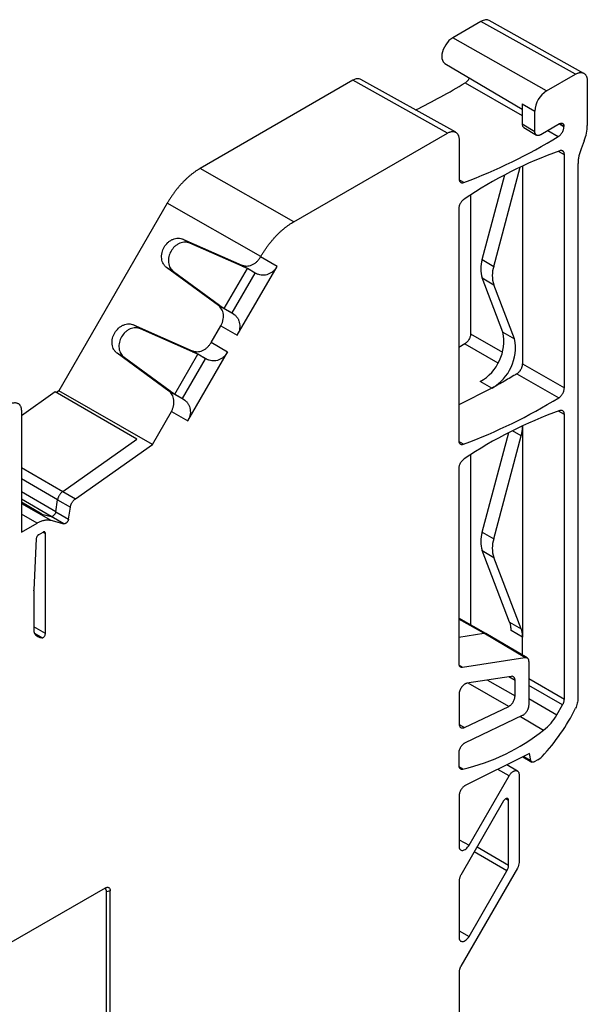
# Model space of a CAD drawing. Header units: millimetres. Extents: x 6 to 543, y 6 to 386.
# Tile 12 of 12: x 487 to 522, y 326 to 386. Entities that reach past the tile are written whole.
import ezdxf

# ---------------------------------------------------------------- set-up
doc = ezdxf.new("R2010")
doc.units = ezdxf.units.MM
doc.header["$LTSCALE"] = 2

msp = doc.modelspace()

# ---------------------------------------------------------------- linework, layer by layer
for p, q in [((515.382, 385.448), (513.664, 384.456)), ((521.124, 382.248), (515.382, 385.448)), ((521.629, 382.294), (515.87, 385.504)), ((519.356, 381.227), (513.664, 384.456)), ((513.196, 382.893), (517.878, 380.123)), ((519.356, 381.227), (521.124, 382.248)), ((507.604, 381.873), (498.349, 376.53)), ((513.346, 378.673), (507.604, 381.873)), ((513.851, 378.719), (508.092, 381.929)), ((514.43, 381.726), (517.878, 379.735)), ((521.831, 381.839), (521.831, 379.122)), ((517.878, 380.455), (518.649, 380.002)), ((517.878, 380.455), (517.878, 379.238)), ((518.649, 378.778), (518.649, 380.002)), ((517.878, 379.238), (518.649, 378.778)), ((504.021, 373.289), (513.346, 378.673)), ((517.975, 379.013), (518.756, 378.547)), ((520.148, 379.235), (519.003, 378.573)), ((519.445, 378.829), (520.072, 378.467)), ((520.143, 379.232), (520.417, 379.074)), ((520.417, 379.08), (520.154, 379.237)), ((520.417, 379.074), (520.417, 379.08)), ((514.053, 378.264), (514.053, 375.911)), ((521.642, 378.196), (521.455, 377.714)), ((520.439, 377.361), (520.075, 377.564)), ((520.439, 363.221), (520.439, 377.361)), ((504.021, 373.289), (498.349, 376.53)), ((516.152, 370.586), (517.758, 376.609)), ((517.907, 376.679), (517.907, 364.682)), ((521.265, 376.788), (521.265, 344.377)), ((514.342, 375.677), (514.066, 375.832)), ((515.451, 370.996), (516.822, 376.136)), ((514.752, 374.921), (514.752, 366.504)), ((496.349, 374.419), (489.778, 363.036)), ((502.021, 371.178), (496.349, 374.419)), ((514.031, 374.068), (514.031, 360.037)), ((497.306, 372.241), (500.87, 370.666)), ((497.727, 371.998), (497.306, 372.241)), ((500.889, 370.595), (497.727, 371.998)), ((502.009, 371.158), (502.021, 371.178)), ((503.01, 370.58), (502.009, 371.158)), ((515.451, 370.996), (516.152, 370.586)), ((499.456, 368.217), (496.31, 370.516)), ((496.731, 370.273), (496.31, 370.516)), ((499.813, 368.03), (501.211, 370.45)), ((500.6, 366.406), (503.01, 370.58)), ((500.87, 370.666), (501.827, 370.113)), ((500.91, 370.583), (500.889, 370.595)), ((501.211, 370.45), (500.91, 370.583)), ((501.678, 370.18), (501.211, 370.45)), ((496.731, 370.273), (499.527, 368.236)), ((500.281, 367.76), (501.678, 370.18)), ((501.827, 370.113), (501.678, 370.18)), ((515.451, 369.883), (516.152, 369.469)), ((516.716, 366.599), (515.451, 369.883)), ((517.418, 366.185), (516.152, 369.469)), ((500.413, 367.664), (499.456, 368.217)), ((499.527, 368.236), (499.548, 368.223)), ((499.548, 368.223), (499.813, 368.03)), ((499.813, 368.03), (500.281, 367.76)), ((500.281, 367.76), (500.413, 367.664)), ((494.306, 367.045), (497.87, 365.47)), ((494.727, 366.802), (494.306, 367.045)), ((497.889, 365.399), (494.727, 366.802)), ((499.009, 365.962), (499.599, 366.984)), ((499.599, 366.984), (500.6, 366.406)), ((514.752, 366.504), (516.69, 365.385)), ((516.716, 366.599), (517.418, 366.185)), ((500.01, 365.384), (499.009, 365.962)), ((514.408, 365.897), (514.031, 365.67)), ((514.408, 365.897), (516.407, 364.742)), ((496.456, 363.021), (493.31, 365.32)), ((493.731, 365.076), (493.31, 365.32)), ((493.731, 365.076), (496.527, 363.039)), ((496.813, 362.834), (498.211, 365.254)), ((497.281, 362.564), (498.678, 364.984)), ((497.6, 361.21), (500.01, 365.384)), ((497.87, 365.47), (498.827, 364.917)), ((497.91, 365.387), (497.889, 365.399)), ((498.211, 365.254), (497.91, 365.387)), ((498.678, 364.984), (498.211, 365.254)), ((498.827, 364.917), (498.678, 364.984)), ((517.907, 364.682), (520.439, 363.221)), ((517.562, 364.075), (520.095, 362.614)), ((516.048, 363.204), (514.031, 362.196)), ((516.048, 363.203), (515.341, 363.604)), ((489.547, 362.969), (487.501, 361.522)), ((494.497, 360.111), (489.547, 362.969)), ((489.778, 363.036), (489.622, 362.926)), ((495.447, 359.792), (489.778, 363.036)), ((497.413, 362.468), (496.456, 363.021)), ((496.527, 363.039), (496.548, 363.027)), ((496.548, 363.027), (496.813, 362.834)), ((496.813, 362.834), (497.281, 362.564)), ((497.281, 362.564), (497.413, 362.468)), ((487.501, 361.817), (487.501, 354.468)), ((495.447, 359.792), (496.599, 361.788)), ((496.599, 361.788), (497.6, 361.21)), ((520.439, 361.602), (520.075, 361.805)), ((520.439, 344.343), (520.439, 361.602)), ((517.907, 360.918), (517.907, 360.92)), ((517.907, 360.918), (517.907, 348.094)), ((515.451, 354.461), (517.062, 360.503)), ((516.152, 354.051), (517.821, 360.31)), ((517.821, 360.31), (517.292, 360.62)), ((490.009, 356.939), (494.497, 360.111)), ((490.781, 356.493), (495.447, 359.792)), ((514.32, 359.802), (514.042, 359.968)), ((514.752, 359.162), (514.752, 348.845)), ((487.501, 358.386), (490.009, 356.939)), ((514.031, 358.308), (514.031, 346.522)), ((489.701, 356.433), (487.501, 357.703)), ((489.589, 355.701), (487.501, 356.906)), ((490.009, 356.939), (490.781, 356.493)), ((489.311, 355.414), (487.501, 356.459)), ((488.738, 355.565), (487.501, 356.28)), ((487.501, 356.264), (488.738, 355.565)), ((487.501, 356.194), (489.287, 355.186)), ((489.589, 355.701), (489.701, 356.433)), ((489.701, 356.433), (490.473, 355.988)), ((490.362, 355.263), (490.473, 355.988)), ((488.455, 355.019), (487.501, 355.557)), ((488.738, 355.565), (489.311, 355.414)), ((490.084, 354.976), (489.311, 355.414)), ((489.589, 355.701), (490.362, 355.263)), ((487.501, 354.468), (488.455, 355.019)), ((489.287, 355.186), (490.084, 354.976)), ((488.545, 354.312), (488.818, 354.469)), ((488.813, 354.466), (488.958, 354.389)), ((488.958, 348.313), (488.958, 354.389)), ((515.451, 354.461), (516.152, 354.051)), ((488.406, 354.079), (488.261, 350.955)), ((515.451, 353.348), (516.152, 352.934)), ((517.12, 349.016), (515.451, 353.348)), ((517.821, 348.603), (516.152, 352.934)), ((488.26, 350.91), (488.261, 350.955)), ((488.26, 350.91), (488.26, 348.486)), ((515.683, 348.324), (514.031, 349.25)), ((515.553, 348.345), (514.031, 349.198)), ((517.12, 349.016), (517.821, 348.603)), ((488.958, 348.313), (488.26, 348.728)), ((488.75, 348.052), (488.302, 348.318)), ((514.031, 348.106), (515.553, 348.345)), ((518.041, 346.866), (515.553, 348.345)), ((518.176, 346.842), (515.681, 348.325)), ((517.907, 348.094), (517.206, 348.507)), ((517.907, 347.002), (517.907, 348.094)), ((514.053, 346.398), (514.264, 346.273)), ((514.264, 346.273), (518.041, 346.866)), ((518.274, 346.616), (518.274, 343.964)), ((517.214, 345.72), (514.527, 345.298)), ((517.063, 343.9), (514.612, 345.312)), ((515.772, 345.494), (517.447, 344.528)), ((517.447, 345.471), (517.067, 345.697)), ((517.447, 344.528), (517.447, 345.471)), ((518.274, 345.58), (520.439, 344.343)), ((514.053, 344.641), (514.053, 342.84)), ((520.335, 343.995), (518.274, 345.173)), ((518.274, 344.37), (519.982, 343.383)), ((514.376, 342.62), (517.063, 343.9)), ((519.982, 343.383), (520.335, 343.995)), ((517.889, 343.335), (514.415, 341.681)), ((517.773, 343.28), (519.182, 342.454)), ((514.06, 342.796), (514.376, 342.62)), ((514.031, 341.052), (514.031, 340.342)), ((518.331, 341.033), (514.431, 339.097)), ((518.409, 340.613), (518.331, 341.033)), ((517.926, 340.832), (518.467, 340.52)), ((517.981, 340.86), (518.409, 340.613)), ((518.824, 340.654), (518.617, 340.535)), ((514.274, 340.094), (514.047, 340.229)), ((517.091, 339.691), (516.406, 340.077)), ((517.596, 339.977), (516.944, 340.344)), ((514.656, 335.475), (517.091, 339.691)), ((517.694, 339.751), (517.694, 334.432)), ((514.053, 338.471), (514.053, 335.415)), ((516.756, 338.164), (514.156, 333.661)), ((517.058, 338.194), (516.888, 338.298)), ((517.058, 334.277), (517.058, 338.194)), ((514.053, 335.802), (514.656, 335.475)), ((516.954, 333.929), (514.977, 335.082)), ((515.154, 335.388), (517.058, 334.277)), ((517.591, 334.083), (514.156, 328.135)), ((514.656, 329.948), (516.954, 333.929)), ((514.053, 333.312), (514.053, 329.889)), ((492.584, 332.878), (449.891, 308.232)), ((492.886, 332.703), (492.663, 332.644)), ((492.886, 296.468), (492.886, 332.703)), ((492.663, 296.597), (492.663, 332.644)), ((514.053, 330.276), (514.656, 329.948)), ((514.053, 327.786), (514.053, 315.496))]:
    msp.add_line(p, q)
at = {"flags": 128}
for points in [[(513.664, 384.456), (513.439, 384.28), (513.241, 384.034), (513.095, 383.748), (513.016, 383.455), (513.016, 383.191), (513.095, 382.988), (513.196, 382.893)], [(518.617, 340.535), (518.581, 340.517), (518.546, 340.508), (518.513, 340.506), (518.482, 340.513), (518.456, 340.527), (518.435, 340.549), (518.419, 340.578), (518.409, 340.613)]]:
    msp.add_lwpolyline(points, dxfattribs=at)
for centre, radius, start, end in [((496.068, 411.751), 35.194, 295.84951, 301.44897), ((520.184, 379.933), 1.537, 122.60548, 177.39452), ((502.982, 406.288), 32.651, 290.36035, 301.56189), ((528.765, 353.39), 25.693, 109.57997, 124.10789), ((517.215, 370.439), 1.85, 162.50572, 197.49428), ((517.924, 370.028), 1.858, 162.50572, 197.49428), ((513.94, 366.061), 2.828, 299.6909, 10.96369), ((514.653, 365.65), 2.816, 299.75666, 10.96242), ((502.969, 390.447), 32.679, 290.32471, 301.60364), ((528.765, 337.63), 25.693, 109.57997, 124.10789), ((517.215, 353.904), 1.85, 162.50572, 197.49428), ((517.924, 353.493), 1.858, 162.50572, 197.49428), ((488.78, 348.613), 0.562, 211.5958, 266.98608), ((510.58, 348.932), 11.725, 316.53325, 333.93604), ((517.265, 344.916), 3.12, 307.91611, 330.58949), ((511.493, 352.161), 12.383, 282.97937, 308.38277), ((518.206, 341.697), 1.212, 300.67004, 316.77365)]:
    msp.add_arc(centre, radius, start, end)
for points, knots in [([(515.877, 385.498), (515.805, 385.524), (515.661, 385.576), (515.476, 385.491), (515.382, 385.448)], [0, 0, 0, 0, 0.494393, 1, 1, 1, 1]), ([(521.124, 382.248), (521.147, 382.26), (521.193, 382.286), (521.262, 382.313), (521.329, 382.333), (521.395, 382.343), (521.458, 382.345), (521.517, 382.338), (521.573, 382.323), (521.625, 382.299), (521.671, 382.266), (521.713, 382.226), (521.748, 382.177), (521.778, 382.122), (521.802, 382.06), (521.818, 381.992), (521.829, 381.918), (521.83, 381.866), (521.831, 381.839)], [0, 0, 0, 0, 0.062501, 0.125002, 0.187502, 0.250002, 0.312502, 0.375001, 0.437501, 0.5, 0.562499, 0.624999, 0.687498, 0.749998, 0.812498, 0.874998, 0.937499, 1, 1, 1, 1]), ([(508.099, 381.923), (508.027, 381.949), (507.883, 382.001), (507.697, 381.916), (507.604, 381.873)], [0, 0, 0, 0, 0.494393, 1, 1, 1, 1]), ([(514.43, 381.726), (514.474, 381.758), (514.542, 381.807), (514.621, 381.906), (514.664, 381.968), (514.681, 382.005), (514.685, 382.012)], [0, 0, 0, 0, 0.450627, 0.697881, 0.939504, 1, 1, 1, 1]), ([(517.878, 379.238), (517.883, 379.187), (517.892, 379.086), (517.951, 379.036), (517.98, 379.011)], [0, 0, 0, 0, 0.505502, 1, 1, 1, 1]), ([(520.148, 379.235), (520.162, 379.242), (520.19, 379.257), (520.231, 379.269), (520.271, 379.273), (520.307, 379.268), (520.339, 379.255), (520.366, 379.234), (520.389, 379.205), (520.405, 379.169), (520.415, 379.127), (520.416, 379.095), (520.417, 379.08)], [0, 0, 0, 0, 0.100002, 0.200002, 0.300002, 0.400001, 0.5, 0.599999, 0.699998, 0.799998, 0.899998, 1, 1, 1, 1]), ([(513.346, 378.673), (513.369, 378.685), (513.415, 378.71), (513.484, 378.738), (513.551, 378.757), (513.617, 378.768), (513.679, 378.77), (513.739, 378.763), (513.795, 378.748), (513.846, 378.724), (513.893, 378.691), (513.934, 378.65), (513.97, 378.602), (514, 378.547), (514.023, 378.485), (514.04, 378.417), (514.051, 378.343), (514.052, 378.291), (514.053, 378.264)], [0, 0, 0, 0, 0.062501, 0.125002, 0.187502, 0.250002, 0.312502, 0.375001, 0.437501, 0.5, 0.562499, 0.624999, 0.687498, 0.749998, 0.812498, 0.874998, 0.937499, 1, 1, 1, 1]), ([(519.003, 378.573), (518.986, 378.565), (518.952, 378.547), (518.903, 378.531), (518.855, 378.524), (518.811, 378.526), (518.77, 378.538), (518.734, 378.559), (518.704, 378.588), (518.68, 378.625), (518.662, 378.67), (518.651, 378.721), (518.65, 378.759), (518.649, 378.778)], [0, 0, 0, 0, 0.090911, 0.181821, 0.27273, 0.363638, 0.454546, 0.545454, 0.636362, 0.72727, 0.818179, 0.909089, 1, 1, 1, 1]), ([(520.072, 378.467), (520.087, 378.476), (520.116, 378.495), (520.159, 378.531), (520.208, 378.579), (520.263, 378.645), (520.318, 378.729), (520.363, 378.82), (520.394, 378.909), (520.413, 378.996), (520.416, 379.048), (520.417, 379.074)], [0, 0, 0, 0, 0.079703, 0.159452, 0.240463, 0.36877, 0.500067, 0.628375, 0.759673, 0.879114, 1, 1, 1, 1]), ([(520.439, 377.361), (520.438, 377.379), (520.437, 377.416), (520.427, 377.465), (520.411, 377.508), (520.388, 377.545), (520.357, 377.577), (520.317, 377.602), (520.266, 377.614), (520.212, 377.614), (520.174, 377.603), (520.155, 377.597)], [0, 0, 0, 0, 0.101499, 0.200342, 0.298451, 0.397794, 0.500266, 0.627491, 0.757673, 0.878117, 1, 1, 1, 1]), ([(521.455, 377.714), (521.44, 377.674), (521.41, 377.595), (521.372, 377.475), (521.339, 377.357), (521.304, 377.2), (521.272, 377.006), (521.268, 376.861), (521.265, 376.788)], [0, 0, 0, 0, 0.125205, 0.249936, 0.374733, 0.500132, 0.749936, 1, 1, 1, 1]), ([(498.349, 376.53), (498.303, 376.503), (498.21, 376.448), (498.072, 376.355), (497.934, 376.256), (497.797, 376.15), (497.662, 376.037), (497.528, 375.917), (497.396, 375.79), (497.266, 375.658), (497.139, 375.519), (497.015, 375.376), (496.895, 375.227), (496.777, 375.073), (496.664, 374.915), (496.554, 374.753), (496.449, 374.588), (496.382, 374.475), (496.349, 374.419)], [0, 0, 0, 0, 0.0625, 0.125, 0.1875, 0.25, 0.3125, 0.375, 0.4375, 0.5, 0.5625, 0.625, 0.6875, 0.75, 0.8125, 0.875, 0.9375, 1, 1, 1, 1]), ([(514.053, 375.911), (514.053, 375.893), (514.055, 375.855), (514.065, 375.806), (514.081, 375.763), (514.105, 375.726), (514.136, 375.694), (514.178, 375.669), (514.229, 375.658), (514.284, 375.659), (514.323, 375.671), (514.342, 375.677)], [0, 0, 0, 0, 0.101549, 0.200368, 0.29843, 0.397753, 0.500278, 0.627595, 0.757872, 0.878216, 1, 1, 1, 1]), ([(514.358, 374.663), (514.344, 374.653), (514.316, 374.634), (514.275, 374.597), (514.227, 374.548), (514.175, 374.483), (514.124, 374.401), (514.082, 374.313), (514.053, 374.227), (514.034, 374.143), (514.032, 374.093), (514.031, 374.068)], [0, 0, 0, 0, 0.079902, 0.159884, 0.241092, 0.369088, 0.500063, 0.62806, 0.759037, 0.878796, 1, 1, 1, 1]), ([(502.021, 371.178), (502.054, 371.235), (502.121, 371.348), (502.226, 371.513), (502.335, 371.675), (502.449, 371.833), (502.566, 371.986), (502.687, 372.135), (502.811, 372.279), (502.938, 372.417), (503.068, 372.55), (503.199, 372.676), (503.333, 372.796), (503.469, 372.909), (503.606, 373.016), (503.744, 373.115), (503.882, 373.207), (503.975, 373.262), (504.021, 373.289)], [0, 0, 0, 0, 0.0625002, 0.1250004, 0.1875004, 0.2500004, 0.3125004, 0.3750003, 0.4375001, 0.5, 0.5624999, 0.6249997, 0.6874996, 0.7499996, 0.8124996, 0.8749996, 0.9374998, 1, 1, 1, 1]), ([(496.31, 370.516), (496.29, 370.531), (496.252, 370.56), (496.201, 370.613), (496.155, 370.671), (496.099, 370.759), (496.044, 370.885), (496.008, 371.055), (496.003, 371.236), (496.038, 371.473), (496.151, 371.758), (496.341, 371.997), (496.529, 372.147), (496.687, 372.232), (496.853, 372.287), (497.015, 372.304), (497.169, 372.292), (497.26, 372.258), (497.306, 372.241)], [0, 0, 0, 0, 0.030284, 0.060348, 0.090434, 0.120786, 0.185473, 0.250337, 0.315023, 0.379886, 0.500059, 0.620232, 0.684917, 0.749781, 0.814467, 0.879332, 0.93962, 1, 1, 1, 1]), ([(497.727, 371.998), (497.704, 372.007), (497.659, 372.026), (497.587, 372.044), (497.512, 372.056), (497.407, 372.061), (497.27, 372.046), (497.103, 371.993), (496.943, 371.907), (496.755, 371.759), (496.564, 371.519), (496.452, 371.234), (496.417, 370.997), (496.423, 370.816), (496.46, 370.645), (496.527, 370.495), (496.617, 370.367), (496.693, 370.304), (496.731, 370.273)], [0, 0, 0, 0, 0.030284, 0.060348, 0.090434, 0.120786, 0.185473, 0.250337, 0.315023, 0.379886, 0.500059, 0.620232, 0.684917, 0.749781, 0.814467, 0.879332, 0.93962, 1, 1, 1, 1]), ([(500.87, 370.666), (500.892, 370.657), (500.937, 370.639), (501.009, 370.621), (501.082, 370.61), (501.186, 370.605), (501.323, 370.62), (501.488, 370.675), (501.647, 370.76), (501.789, 370.874), (501.914, 371.007), (501.977, 371.108), (502.009, 371.158)], [0, 0, 0, 0, 0.0605022, 0.120563, 0.1806693, 0.2413069, 0.3705377, 0.5001237, 0.6293525, 0.7589366, 0.8793778, 1, 1, 1, 1]), ([(503.01, 370.58), (502.995, 370.555), (502.964, 370.504), (502.91, 370.433), (502.852, 370.366), (502.765, 370.28), (502.641, 370.186), (502.477, 370.104), (502.304, 370.054), (502.135, 370.04), (501.972, 370.058), (501.875, 370.095), (501.827, 370.113)], [0, 0, 0, 0, 0.060393, 0.120349, 0.180358, 0.240907, 0.37, 0.499531, 0.628801, 0.758516, 0.879147, 1, 1, 1, 1]), ([(499.599, 366.984), (499.614, 367.01), (499.643, 367.062), (499.678, 367.144), (499.708, 367.228), (499.74, 367.345), (499.763, 367.497), (499.758, 367.677), (499.722, 367.848), (499.656, 367.997), (499.568, 368.124), (499.493, 368.186), (499.456, 368.217)], [0, 0, 0, 0, 0.0605, 0.120559, 0.180663, 0.241299, 0.370527, 0.500112, 0.629342, 0.758929, 0.879373, 1, 1, 1, 1]), ([(500.413, 367.664), (500.434, 367.649), (500.475, 367.617), (500.53, 367.562), (500.58, 367.502), (500.642, 367.41), (500.703, 367.281), (500.746, 367.107), (500.757, 366.923), (500.733, 366.741), (500.683, 366.565), (500.628, 366.459), (500.6, 366.406)], [0, 0, 0, 0, 0.06062, 0.12079, 0.180995, 0.241718, 0.371079, 0.500705, 0.629882, 0.759329, 0.879589, 1, 1, 1, 1]), ([(493.31, 365.32), (493.29, 365.334), (493.252, 365.364), (493.201, 365.417), (493.155, 365.475), (493.099, 365.563), (493.044, 365.689), (493.008, 365.859), (493.003, 366.04), (493.038, 366.277), (493.151, 366.561), (493.341, 366.801), (493.529, 366.95), (493.687, 367.036), (493.853, 367.091), (494.015, 367.108), (494.169, 367.096), (494.26, 367.062), (494.306, 367.045)], [0, 0, 0, 0, 0.030284, 0.060348, 0.090434, 0.120786, 0.185473, 0.250337, 0.315023, 0.379886, 0.500059, 0.620232, 0.684917, 0.749781, 0.814467, 0.879332, 0.93962, 1, 1, 1, 1]), ([(494.727, 366.802), (494.704, 366.811), (494.659, 366.83), (494.587, 366.848), (494.512, 366.859), (494.407, 366.864), (494.27, 366.85), (494.103, 366.797), (493.943, 366.711), (493.755, 366.563), (493.564, 366.323), (493.452, 366.038), (493.417, 365.801), (493.423, 365.62), (493.46, 365.448), (493.527, 365.299), (493.617, 365.171), (493.693, 365.108), (493.731, 365.076)], [0, 0, 0, 0, 0.030284, 0.060348, 0.090434, 0.120786, 0.185473, 0.250337, 0.315023, 0.379886, 0.500059, 0.620232, 0.684917, 0.749781, 0.814467, 0.879332, 0.93962, 1, 1, 1, 1]), ([(514.752, 366.504), (514.752, 366.487), (514.751, 366.453), (514.742, 366.398), (514.727, 366.331), (514.698, 366.25), (514.654, 366.161), (514.6, 366.076), (514.539, 366.003), (514.474, 365.941), (514.43, 365.912), (514.408, 365.897)], [0, 0, 0, 0, 0.079709, 0.159464, 0.24048, 0.368779, 0.500067, 0.628366, 0.759656, 0.879104, 1, 1, 1, 1]), ([(497.87, 365.47), (497.892, 365.461), (497.937, 365.442), (498.009, 365.424), (498.082, 365.414), (498.186, 365.409), (498.323, 365.424), (498.488, 365.478), (498.647, 365.564), (498.789, 365.678), (498.914, 365.811), (498.977, 365.912), (499.009, 365.962)], [0, 0, 0, 0, 0.060502, 0.120563, 0.180669, 0.241307, 0.370538, 0.500124, 0.629353, 0.758937, 0.879378, 1, 1, 1, 1]), ([(500.01, 365.384), (499.995, 365.359), (499.964, 365.308), (499.91, 365.236), (499.852, 365.169), (499.765, 365.084), (499.641, 364.99), (499.477, 364.908), (499.304, 364.857), (499.135, 364.844), (498.972, 364.862), (498.875, 364.899), (498.827, 364.917)], [0, 0, 0, 0, 0.060393, 0.120349, 0.180358, 0.240907, 0.37, 0.499531, 0.628801, 0.758516, 0.879147, 1, 1, 1, 1]), ([(517.562, 364.075), (517.579, 364.086), (517.612, 364.108), (517.66, 364.149), (517.706, 364.197), (517.75, 364.251), (517.789, 364.309), (517.824, 364.37), (517.853, 364.433), (517.877, 364.497), (517.894, 364.561), (517.905, 364.624), (517.906, 364.663), (517.907, 364.682)], [0, 0, 0, 0, 0.090912, 0.181823, 0.272733, 0.363642, 0.45455, 0.545458, 0.636366, 0.727274, 0.818182, 0.909091, 1, 1, 1, 1]), ([(517.562, 364.075), (517.436, 363.999), (517.184, 363.847), (516.806, 363.627), (516.428, 363.412), (516.177, 363.274), (516.051, 363.205)], [0, 0, 0, 0, 0.250023, 0.5, 0.749977, 1, 1, 1, 1]), ([(520.095, 362.614), (520.109, 362.624), (520.138, 362.642), (520.181, 362.678), (520.231, 362.727), (520.285, 362.793), (520.34, 362.877), (520.384, 362.967), (520.416, 363.056), (520.435, 363.143), (520.438, 363.195), (520.439, 363.221)], [0, 0, 0, 0, 0.079708, 0.159462, 0.240477, 0.368778, 0.500067, 0.628368, 0.759659, 0.879106, 1, 1, 1, 1]), ([(496.599, 361.788), (496.614, 361.814), (496.643, 361.866), (496.678, 361.948), (496.708, 362.031), (496.74, 362.149), (496.763, 362.301), (496.758, 362.481), (496.722, 362.651), (496.656, 362.8), (496.568, 362.928), (496.493, 362.99), (496.456, 363.021)], [0, 0, 0, 0, 0.0605, 0.120559, 0.180663, 0.241299, 0.370527, 0.500112, 0.629342, 0.758929, 0.879373, 1, 1, 1, 1]), ([(486.794, 362.225), (486.817, 362.238), (486.863, 362.263), (486.932, 362.291), (486.999, 362.31), (487.065, 362.321), (487.128, 362.323), (487.187, 362.316), (487.243, 362.3), (487.295, 362.276), (487.341, 362.244), (487.383, 362.203), (487.418, 362.155), (487.448, 362.1), (487.472, 362.037), (487.488, 361.969), (487.499, 361.896), (487.5, 361.843), (487.501, 361.817)], [0, 0, 0, 0, 0.062501, 0.125002, 0.187502, 0.250002, 0.312502, 0.375001, 0.437501, 0.5, 0.562499, 0.624999, 0.687498, 0.749998, 0.812498, 0.874998, 0.937499, 1, 1, 1, 1]), ([(497.413, 362.468), (497.434, 362.452), (497.475, 362.421), (497.53, 362.366), (497.58, 362.305), (497.642, 362.214), (497.703, 362.085), (497.746, 361.911), (497.757, 361.727), (497.733, 361.544), (497.683, 361.369), (497.628, 361.263), (497.6, 361.21)], [0, 0, 0, 0, 0.06062, 0.12079, 0.180995, 0.241718, 0.371079, 0.500705, 0.629882, 0.759329, 0.879589, 1, 1, 1, 1]), ([(520.439, 361.602), (520.438, 361.62), (520.437, 361.657), (520.427, 361.706), (520.411, 361.749), (520.388, 361.785), (520.357, 361.818), (520.317, 361.843), (520.266, 361.855), (520.212, 361.855), (520.174, 361.844), (520.155, 361.838)], [0, 0, 0, 0, 0.1014991, 0.2003415, 0.298451, 0.397794, 0.5002662, 0.6274908, 0.7576735, 0.8781171, 1, 1, 1, 1]), ([(517.821, 360.31), (517.832, 360.352), (517.853, 360.436), (517.877, 360.561), (517.894, 360.683), (517.905, 360.802), (517.906, 360.879), (517.907, 360.918)], [0, 0, 0, 0, 0.200984, 0.400493, 0.599507, 0.799016, 1, 1, 1, 1]), ([(514.031, 360.037), (514.031, 360.018), (514.033, 359.981), (514.043, 359.931), (514.059, 359.888), (514.083, 359.851), (514.114, 359.819), (514.156, 359.794), (514.207, 359.783), (514.262, 359.784), (514.301, 359.796), (514.32, 359.802)], [0, 0, 0, 0, 0.101547, 0.200367, 0.298431, 0.397754, 0.500278, 0.627591, 0.757864, 0.878213, 1, 1, 1, 1]), ([(514.358, 358.904), (514.344, 358.894), (514.316, 358.874), (514.275, 358.838), (514.227, 358.789), (514.175, 358.724), (514.124, 358.642), (514.082, 358.554), (514.053, 358.468), (514.034, 358.384), (514.032, 358.334), (514.031, 358.308)], [0, 0, 0, 0, 0.079902, 0.159884, 0.241092, 0.369088, 0.500063, 0.62806, 0.759037, 0.878796, 1, 1, 1, 1]), ([(490.009, 356.939), (489.992, 356.926), (489.959, 356.901), (489.912, 356.855), (489.868, 356.804), (489.826, 356.747), (489.79, 356.687), (489.758, 356.624), (489.732, 356.56), (489.713, 356.496), (489.705, 356.454), (489.701, 356.433)], [0, 0, 0, 0, 0.111112, 0.222224, 0.333334, 0.444445, 0.555555, 0.666666, 0.777776, 0.888888, 1, 1, 1, 1]), ([(490.473, 355.988), (490.477, 356.009), (490.485, 356.05), (490.505, 356.115), (490.53, 356.179), (490.562, 356.242), (490.599, 356.302), (490.64, 356.359), (490.684, 356.41), (490.732, 356.456), (490.764, 356.481), (490.781, 356.493)], [0, 0, 0, 0, 0.111112, 0.222224, 0.333334, 0.444445, 0.555555, 0.666666, 0.777776, 0.888888, 1, 1, 1, 1]), ([(489.589, 355.701), (489.583, 355.665), (489.571, 355.625), (489.532, 355.549), (489.506, 355.514), (489.454, 355.46), (489.423, 355.437), (489.363, 355.411), (489.334, 355.408), (489.311, 355.414)], [0, 0, 0, 0, 0.25, 0.25, 0.5, 0.5, 0.75, 0.75, 1, 1, 1, 1]), ([(488.455, 355.019), (488.488, 355.037), (488.554, 355.074), (488.652, 355.118), (488.75, 355.154), (488.846, 355.182), (488.94, 355.201), (489.031, 355.211), (489.12, 355.212), (489.206, 355.205), (489.26, 355.193), (489.287, 355.186)], [0, 0, 0, 0, 0.111111, 0.222222, 0.333334, 0.444445, 0.555555, 0.666666, 0.777778, 0.888889, 1, 1, 1, 1]), ([(490.362, 355.263), (490.359, 355.249), (490.354, 355.223), (490.34, 355.182), (490.323, 355.144), (490.302, 355.109), (490.278, 355.076), (490.252, 355.046), (490.222, 355.019), (490.182, 354.992), (490.133, 354.971), (490.101, 354.974), (490.084, 354.976)], [0, 0, 0, 0, 0.089893, 0.177195, 0.261907, 0.344027, 0.423555, 0.500493, 0.593289, 0.687221, 0.836863, 1, 1, 1, 1]), ([(488.545, 354.312), (488.536, 354.306), (488.518, 354.295), (488.493, 354.271), (488.47, 354.244), (488.442, 354.203), (488.414, 354.145), (488.408, 354.101), (488.406, 354.079)], [0, 0, 0, 0, 0.12701, 0.249725, 0.372838, 0.501002, 0.749703, 1, 1, 1, 1]), ([(488.958, 354.389), (488.957, 354.399), (488.956, 354.42), (488.948, 354.445), (488.935, 354.466), (488.912, 354.485), (488.873, 354.495), (488.837, 354.478), (488.818, 354.469)], [0, 0, 0, 0, 0.127208, 0.249757, 0.372708, 0.501075, 0.749732, 1, 1, 1, 1]), ([(517.206, 348.507), (517.205, 348.544), (517.204, 348.62), (517.193, 348.727), (517.176, 348.829), (517.152, 348.926), (517.131, 348.986), (517.12, 349.016)], [0, 0, 0, 0, 0.200984, 0.400493, 0.599507, 0.799016, 1, 1, 1, 1]), ([(488.26, 348.486), (488.26, 348.469), (488.261, 348.437), (488.269, 348.393), (488.282, 348.352), (488.295, 348.33), (488.301, 348.319)], [0, 0, 0, 0, 0.251946, 0.5, 0.748054, 1, 1, 1, 1]), ([(488.75, 348.052), (488.758, 348.052), (488.772, 348.052), (488.796, 348.059), (488.836, 348.079), (488.892, 348.13), (488.936, 348.206), (488.955, 348.269), (488.957, 348.298), (488.958, 348.313)], [0, 0, 0, 0, 0.083575, 0.166535, 0.251405, 0.500142, 0.748878, 0.873702, 1, 1, 1, 1]), ([(515.553, 348.345), (515.586, 348.348), (515.635, 348.353), (515.67, 348.327), (515.681, 348.319)], [0, 0, 0, 0, 0.688493, 1, 1, 1, 1]), ([(517.907, 348.094), (517.906, 348.131), (517.905, 348.207), (517.894, 348.314), (517.877, 348.416), (517.853, 348.513), (517.832, 348.573), (517.821, 348.603)], [0, 0, 0, 0, 0.2009844, 0.4004929, 0.5995071, 0.7990156, 1, 1, 1, 1]), ([(514.031, 346.522), (514.032, 346.502), (514.033, 346.461), (514.046, 346.408), (514.066, 346.361), (514.103, 346.311), (514.165, 346.268), (514.231, 346.271), (514.264, 346.273)], [0, 0, 0, 0, 0.126087, 0.249567, 0.373433, 0.500653, 0.749566, 1, 1, 1, 1]), ([(518.041, 346.866), (518.056, 346.867), (518.085, 346.87), (518.126, 346.864), (518.163, 346.851), (518.196, 346.829), (518.224, 346.799), (518.246, 346.762), (518.262, 346.719), (518.272, 346.671), (518.273, 346.634), (518.274, 346.616)], [0, 0, 0, 0, 0.111112, 0.222223, 0.333334, 0.444445, 0.555555, 0.666666, 0.777777, 0.888888, 1, 1, 1, 1]), ([(514.527, 345.298), (514.514, 345.296), (514.487, 345.29), (514.445, 345.274), (514.403, 345.252), (514.346, 345.215), (514.277, 345.155), (514.202, 345.064), (514.138, 344.962), (514.09, 344.853), (514.058, 344.742), (514.055, 344.675), (514.053, 344.641)], [0, 0, 0, 0, 0.0629403, 0.1250322, 0.1871926, 0.2503357, 0.3749975, 0.5002172, 0.6248777, 0.7500993, 0.8749103, 1, 1, 1, 1]), ([(517.447, 345.471), (517.446, 345.491), (517.445, 345.532), (517.432, 345.585), (517.412, 345.632), (517.375, 345.682), (517.313, 345.725), (517.247, 345.722), (517.214, 345.72)], [0, 0, 0, 0, 0.126087, 0.249567, 0.373433, 0.500653, 0.749566, 1, 1, 1, 1]), ([(517.063, 343.9), (517.079, 343.908), (517.111, 343.925), (517.16, 343.96), (517.215, 344.008), (517.275, 344.075), (517.333, 344.159), (517.383, 344.251), (517.419, 344.346), (517.443, 344.441), (517.446, 344.499), (517.447, 344.528)], [0, 0, 0, 0, 0.082991, 0.165848, 0.250154, 0.373683, 0.500091, 0.623616, 0.750025, 0.874284, 1, 1, 1, 1]), ([(520.335, 343.995), (520.346, 344.014), (520.367, 344.052), (520.392, 344.111), (520.416, 344.181), (520.435, 344.261), (520.437, 344.315), (520.439, 344.343)], [0, 0, 0, 0, 0.166557, 0.332331, 0.500193, 0.749367, 1, 1, 1, 1]), ([(521.265, 344.377), (521.265, 344.287), (521.252, 344.188), (521.199, 343.983), (521.16, 343.879), (521.112, 343.781)], [0, 0, 0, 0, 0.5, 0.5, 1, 1, 1, 1]), ([(518.274, 343.964), (518.273, 343.943), (518.271, 343.903), (518.26, 343.84), (518.243, 343.777), (518.22, 343.714), (518.192, 343.654), (518.141, 343.563), (518.052, 343.447), (517.954, 343.368), (517.899, 343.34), (517.889, 343.335)], [0, 0, 0, 0, 0.087784, 0.17386, 0.258229, 0.340891, 0.421846, 0.501094, 0.718794, 0.947224, 1, 1, 1, 1]), ([(514.053, 342.84), (514.053, 342.824), (514.054, 342.793), (514.062, 342.749), (514.077, 342.702), (514.103, 342.655), (514.144, 342.616), (514.194, 342.592), (514.252, 342.586), (514.313, 342.593), (514.354, 342.611), (514.376, 342.62)], [0, 0, 0, 0, 0.079947, 0.159982, 0.241235, 0.36916, 0.500063, 0.627988, 0.758892, 0.878724, 1, 1, 1, 1]), ([(514.415, 341.681), (514.399, 341.672), (514.367, 341.655), (514.318, 341.62), (514.263, 341.572), (514.203, 341.506), (514.144, 341.421), (514.095, 341.329), (514.059, 341.234), (514.035, 341.139), (514.032, 341.081), (514.031, 341.052)], [0, 0, 0, 0, 0.082991, 0.165848, 0.250154, 0.373683, 0.500091, 0.623616, 0.750025, 0.874284, 1, 1, 1, 1]), ([(514.031, 340.342), (514.031, 340.325), (514.032, 340.291), (514.041, 340.246), (514.054, 340.205), (514.073, 340.17), (514.109, 340.126), (514.171, 340.085), (514.24, 340.091), (514.274, 340.094)], [0, 0, 0, 0, 0.101278, 0.200387, 0.29893, 0.398534, 0.500778, 0.749627, 1, 1, 1, 1]), ([(517.091, 339.691), (517.103, 339.711), (517.128, 339.752), (517.171, 339.809), (517.219, 339.862), (517.271, 339.909), (517.326, 339.949), (517.384, 339.979), (517.441, 339.999), (517.498, 340.006), (517.551, 339.999), (517.599, 339.978), (517.639, 339.943), (517.67, 339.892), (517.69, 339.828), (517.693, 339.777), (517.694, 339.751)], [0, 0, 0, 0, 0.059512, 0.120858, 0.184037, 0.24905, 0.315897, 0.384577, 0.455091, 0.527437, 0.601617, 0.677629, 0.755474, 0.835151, 0.916659, 1, 1, 1, 1]), ([(514.431, 339.097), (514.415, 339.088), (514.383, 339.071), (514.335, 339.035), (514.281, 338.986), (514.222, 338.92), (514.164, 338.836), (514.116, 338.745), (514.08, 338.651), (514.057, 338.557), (514.054, 338.5), (514.053, 338.471)], [0, 0, 0, 0, 0.082984, 0.165852, 0.250153, 0.373685, 0.500095, 0.623623, 0.750032, 0.874289, 1, 1, 1, 1]), ([(517.058, 338.194), (517.057, 338.207), (517.056, 338.233), (517.046, 338.265), (517.027, 338.295), (516.995, 338.318), (516.95, 338.323), (516.899, 338.309), (516.847, 338.275), (516.796, 338.226), (516.77, 338.185), (516.756, 338.164)], [0, 0, 0, 0, 0.083309, 0.165665, 0.250319, 0.373798, 0.500184, 0.623649, 0.750037, 0.874262, 1, 1, 1, 1]), ([(514.053, 335.415), (514.053, 335.395), (514.055, 335.356), (514.067, 335.304), (514.085, 335.259), (514.12, 335.209), (514.178, 335.166), (514.269, 335.157), (514.371, 335.185), (514.476, 335.253), (514.577, 335.35), (514.63, 335.433), (514.656, 335.475)], [0, 0, 0, 0, 0.063242, 0.125144, 0.187105, 0.250517, 0.375188, 0.500331, 0.624996, 0.750144, 0.874948, 1, 1, 1, 1]), ([(516.954, 333.929), (516.965, 333.948), (516.986, 333.986), (517.011, 334.046), (517.035, 334.115), (517.054, 334.195), (517.057, 334.25), (517.058, 334.277)], [0, 0, 0, 0, 0.166557, 0.332331, 0.500193, 0.749367, 1, 1, 1, 1]), ([(514.156, 333.661), (514.146, 333.642), (514.125, 333.604), (514.099, 333.544), (514.076, 333.474), (514.057, 333.395), (514.054, 333.34), (514.053, 333.312)], [0, 0, 0, 0, 0.166557, 0.332331, 0.500193, 0.749367, 1, 1, 1, 1]), ([(492.663, 332.644), (492.659, 332.688), (492.654, 332.755), (492.617, 332.816), (492.585, 332.847), (492.558, 332.854), (492.548, 332.857)], [0, 0, 0, 0, 0.4296958, 0.6488651, 0.8591799, 1, 1, 1, 1]), ([(492.584, 332.878), (492.601, 332.887), (492.635, 332.905), (492.683, 332.92), (492.728, 332.926), (492.768, 332.921), (492.82, 332.901), (492.874, 332.838), (492.882, 332.749), (492.886, 332.703)], [0, 0, 0, 0, 0.108832, 0.212566, 0.311967, 0.407906, 0.501351, 0.738522, 1, 1, 1, 1]), ([(514.053, 329.889), (514.053, 329.869), (514.055, 329.83), (514.067, 329.778), (514.085, 329.732), (514.12, 329.683), (514.178, 329.64), (514.269, 329.631), (514.371, 329.659), (514.476, 329.727), (514.577, 329.824), (514.63, 329.907), (514.656, 329.948)], [0, 0, 0, 0, 0.063242, 0.125144, 0.187105, 0.250517, 0.375188, 0.500331, 0.624996, 0.750144, 0.874948, 1, 1, 1, 1]), ([(514.156, 328.135), (514.146, 328.116), (514.125, 328.077), (514.099, 328.018), (514.076, 327.948), (514.057, 327.869), (514.054, 327.814), (514.053, 327.786)], [0, 0, 0, 0, 0.1665565, 0.3323314, 0.5001928, 0.7493669, 1, 1, 1, 1])]:
    msp.add_open_spline(points, degree=3, knots=knots)
for points in [[(521.642, 378.196), (521.764, 378.514), (521.83, 378.837), (521.831, 379.122)], [(516.051, 363.205), (516.05, 363.205), (516.049, 363.204), (516.048, 363.204)], [(517.694, 334.432), (517.694, 334.325), (517.656, 334.197), (517.591, 334.083)]]:
    msp.add_open_spline(points, degree=3)

doc.saveas('drawing.dxf')
